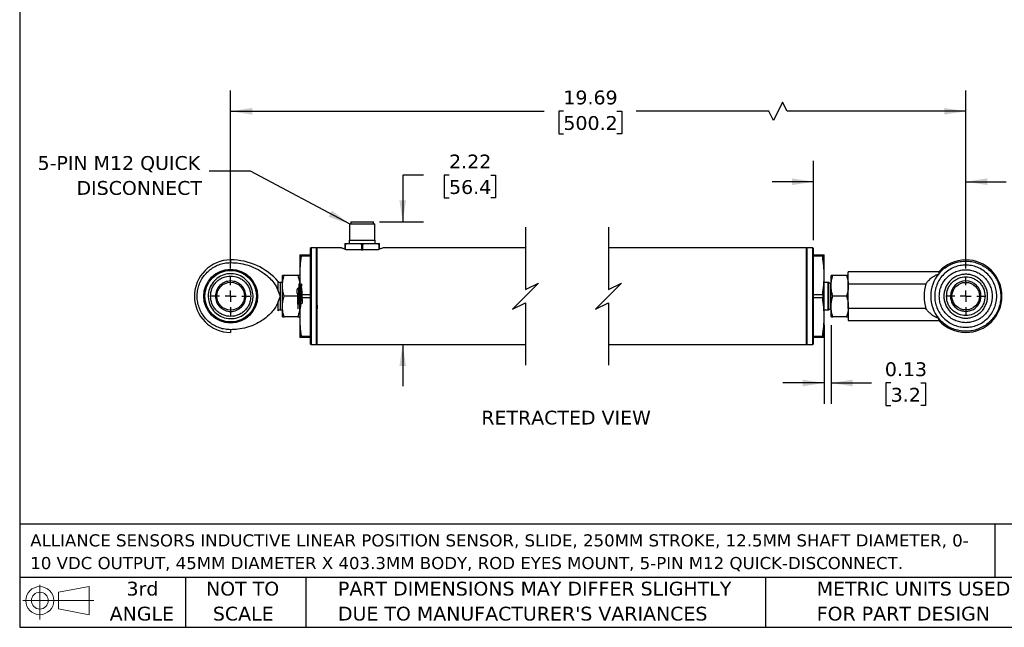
# Model space of a CAD drawing. Header units: inches. Extents: x 0.7 to 32.2, y 0.7 to 24.8.
# Tile 1 of 5: x 0.7 to 18.6, y 0.7 to 11.7. Entities that reach past the tile are written whole.
import ezdxf

# ---------------------------------------------------------------- set-up
doc = ezdxf.new("R2010")
doc.units = ezdxf.units.IN
doc.header["$LTSCALE"] = 3
doc.header["$MEASUREMENT"] = 0
doc.linetypes.add('SLD-Center', pattern=[0.75, 0.6, -0.05, 0.05, -0.05])
doc.linetypes.add('SLD-Solid', pattern=[0])
doc.layers.add('CENTER', color=40, linetype='SLD-Center')
doc.layers.add('DIMENSIONS', color=140, linetype='SLD-Solid', lineweight=25)
doc.layers.add('TEXT', color=140, linetype='SLD-Solid', lineweight=25)
doc.styles.add('SLDTEXTSTYLE0', font='VERDANA.TTF')
doc.styles.get("Standard").update_dxf_attribs({"font": 'VERDANA.TTF'})
doc.dimstyles.new('SLDDIMSTYLE0', dxfattribs={"dimtxt": 0.254883, "dimasz": 0.39, "dimexe": 0, "dimexo": 0.0625, "dimgap": 0.063721, "dimtad": 0, "dimtih": 1, "dimtoh": 1, "dimrnd": 1e-09, "dimzin": 12, "dimdsep": 46, "dimtxsty": 'SLDTEXTSTYLE0', "dimsah": 1, "dimcen": 0.09, "dimadec": 0, "dimazin": 3, "dimtfac": 1, "dimtofl": 0, "dimtmove": 0, "dimatfit": 3, "dimfxl": 0, "dimfrac": 2, "dimtolj": 1, "dimtzin": 12, "dimarcsym": 0})
doc.dimstyles.new('SLDDIMSTYLE2', dxfattribs={"dimtxt": 0.254883, "dimasz": 0.39, "dimexe": 0, "dimexo": 0.0625, "dimgap": 0.063721, "dimtad": 0, "dimtih": 1, "dimtoh": 1, "dimrnd": 1e-09, "dimzin": 12, "dimdsep": 46, "dimtxsty": 'SLDTEXTSTYLE0', "dimsah": 1, "dimcen": 0.09, "dimadec": 0, "dimazin": 3, "dimtfac": 1, "dimtmove": 0, "dimatfit": 0, "dimfxl": 0, "dimfrac": 2, "dimtolj": 1, "dimtzin": 12, "dimarcsym": 0})
doc.dimstyles.new('SLDDIMSTYLE7', dxfattribs={"dimtxt": 0.254883, "dimasz": 0.39, "dimexe": 0, "dimexo": 0.0625, "dimgap": 0.063721, "dimtad": 0, "dimtih": 1, "dimtoh": 1, "dimrnd": 1e-09, "dimdsep": 46, "dimtxsty": 'SLDTEXTSTYLE0', "dimsah": 1, "dimcen": 0.09, "dimadec": 0, "dimazin": 2, "dimtfac": 1, "dimtmove": 0, "dimatfit": 0, "dimfxl": 0, "dimfrac": 2, "dimtolj": 1, "dimtzin": 12, "dimarcsym": 0})
doc.dimstyles.new('SLDDIMSTYLE8', dxfattribs={"dimtxt": 0.18, "dimasz": 0.39, "dimexe": 0, "dimexo": 0.0625, "dimgap": 0, "dimtad": 0, "dimtih": 1, "dimtoh": 1, "dimdec": 0, "dimrnd": 1e-09, "dimzin": 0, "dimdsep": 46, "dimtxsty": 'Standard', "dimsah": 1, "dimcen": 0.09, "dimadec": 0, "dimazin": 0, "dimtfac": 0.39, "dimtdec": 0, "dimtofl": 0, "dimtmove": 0, "dimatfit": 3, "dimfxl": 0, "dimfrac": 2, "dimtolj": 1, "dimtzin": 0, "dimarcsym": 0})

# ---------------------------------------------------------------- blocks, each defined once
blk = doc.blocks.new('Block11')
at = {"color": 7, "linetype": 'SLD-Solid', "lineweight": 18}
for p, q in [((0.306, 0.627), (0.306, 0)), ((0.647, 0.492), (1.202, 0.594)), ((1.202, 0.594), (1.202, 0.086)), ((0.647, 0.189), (0.647, 0.492)), ((0, 0.34), (1.284, 0.34)), ((0.647, 0.189), (1.202, 0.086))]:
    blk.add_line(p, q, dxfattribs=at)
for radius in [0.254, 0.152]:
    blk.add_circle((0.306, 0.34), radius, dxfattribs=at)
blk = doc.blocks.new('Block12')
at = {"color": 7, "linetype": 'Continuous'}
blk.add_blockref('Block11', (0, 0), dxfattribs=at)
blk = doc.blocks.new('SW_NOTE_0')
at = {"layer": 'TEXT', "color": 0, "char_height": 0.21875, "attachment_point": 1, "style": 'SLDTEXTSTYLE0'}
for s, insert in [('ALLIANCE SENSORS INDUCTIVE LINEAR POSITION SENSOR, SLIDE, 250MM STROKE, 12.5MM SHAFT DIAMETER, 0-', (0, 0.278)), ('10 VDC OUTPUT, 45MM DIAMETER X 403.3MM BODY, ROD EYES MOUNT, 5-PIN M12 QUICK-DISCONNECT.', (0, -0.132))]:
    blk.add_mtext(s, dxfattribs=dict(at, insert=insert))
blk = doc.blocks.new('SW_NOTE_0_3')
at = {"layer": 'TEXT', "color": 0, "char_height": 0.25, "attachment_point": 1, "style": 'SLDTEXTSTYLE0'}
for s, insert in [('PART DIMENSIONS MAY DIFFER SLIGHTLY ', (0, 0.318)), ("DUE TO MANUFACTURER'S VARIANCES", (0, -0.134))]:
    blk.add_mtext(s, dxfattribs=dict(at, insert=insert))
blk = doc.blocks.new('SW_NOTE_0_4')
at = {"layer": 'TEXT', "color": 0, "char_height": 0.25, "attachment_point": 2, "style": 'SLDTEXTSTYLE0'}
for s, insert in [('NOT TO', (0.621, 0.318)), ('SCALE', (0.632, -0.134))]:
    blk.add_mtext(s, dxfattribs=dict(at, insert=insert))
blk = doc.blocks.new('SW_NOTE_0_5')
at = {"layer": 'TEXT', "color": 0, "char_height": 0.25, "attachment_point": 2, "style": 'SLDTEXTSTYLE0'}
for s, insert in [('3rd', (0.273, 0.318)), ('ANGLE', (0.262, -0.134))]:
    blk.add_mtext(s, dxfattribs=dict(at, insert=insert))
blk = doc.blocks.new('SW_NOTE_0_6')
at = {"layer": 'TEXT', "color": 0, "char_height": 0.25, "attachment_point": 1, "style": 'SLDTEXTSTYLE0'}
for s, insert in [('METRIC UNITS USED ', (0, 0.318)), ('FOR PART DESIGN', (0, -0.134))]:
    blk.add_mtext(s, dxfattribs=dict(at, insert=insert))
blk = doc.blocks.new('_D_9')
at = {"layer": 'DIMENSIONS'}
for p, q in [((15.119, 7.747), (15.119, 9.181)), ((17.872, 7.237), (17.872, 9.181)), ((15.119, 8.806), (14.369, 8.806)), ((17.872, 8.806), (18.602, 8.806)), ((18.83, 8.806), (18.744, 8.806)), ((18.744, 8.806), (18.744, 8.401)), ((19.587, 8.806), (19.673, 8.806)), ((19.673, 8.806), (19.673, 8.401)), ((18.744, 8.401), (18.83, 8.401)), ((19.673, 8.401), (19.587, 8.401))]:
    blk.add_line(p, q, dxfattribs=at)
for points in [[(15.119, 8.806), (14.729, 8.866), (14.729, 8.746)], [(17.872, 8.806), (18.262, 8.746), (18.262, 8.866)]]:
    blk.add_solid(points, dxfattribs=at)
at = {"layer": 'DIMENSIONS', "char_height": 0.25, "attachment_point": 1, "style": 'SLDTEXTSTYLE0'}
for s, insert in [('2.75', (18.83, 9.181)), (' FULLY RETRACTED', (19.759, 9.181)), ('69.9', (18.83, 8.719))]:
    blk.add_mtext(s, dxfattribs=dict(at, insert=insert))
blk = doc.blocks.new('_D_10')
at = {"layer": 'DIMENSIONS'}
for p, q in [((4.568, 7.237), (4.568, 10.455)), ((17.872, 7.237), (17.872, 10.455)), ((14.557, 10.247), (14.39, 9.914)), ((14.64, 10.08), (14.557, 10.247)), ((4.568, 10.08), (10.245, 10.08)), ((10.59, 10.08), (10.505, 10.08)), ((10.505, 10.08), (10.505, 9.675)), ((11.56, 10.08), (11.645, 10.08)), ((11.645, 10.08), (11.645, 9.675)), ((14.307, 10.08), (11.905, 10.08)), ((14.39, 9.914), (14.307, 10.08)), ((17.872, 10.08), (14.64, 10.08)), ((10.505, 9.675), (10.59, 9.675)), ((11.645, 9.675), (11.56, 9.675))]:
    blk.add_line(p, q, dxfattribs=at)
for points in [[(4.568, 10.08), (4.958, 10.02), (4.958, 10.14)], [(17.872, 10.08), (17.482, 10.14), (17.482, 10.02)]]:
    blk.add_solid(points, dxfattribs=at)
at = {"layer": 'DIMENSIONS', "char_height": 0.25, "attachment_point": 1, "style": 'SLDTEXTSTYLE0'}
for s, insert in [('19.69', (10.59, 10.455)), ('500.2', (10.59, 9.993))]:
    blk.add_mtext(s, dxfattribs=dict(at, insert=insert))
blk = doc.blocks.new('_D_11')
at = {"layer": 'DIMENSIONS'}
for p, q in [((8.061, 8.922), (7.682, 8.922)), ((7.682, 8.922), (7.682, 8.081)), ((8.521, 8.922), (8.435, 8.922)), ((8.435, 8.922), (8.435, 8.517)), ((9.278, 8.922), (9.364, 8.922)), ((9.364, 8.922), (9.364, 8.517)), ((8.435, 8.517), (8.521, 8.517)), ((9.364, 8.517), (9.278, 8.517)), ((7.263, 8.081), (8.057, 8.081)), ((7.682, 5.862), (7.682, 5.112))]:
    blk.add_line(p, q, dxfattribs=at)
for points in [[(7.682, 8.081), (7.742, 8.471), (7.622, 8.471)], [(7.682, 5.862), (7.622, 5.472), (7.742, 5.472)]]:
    blk.add_solid(points, dxfattribs=at)
at = {"layer": 'DIMENSIONS', "char_height": 0.25, "attachment_point": 1, "style": 'SLDTEXTSTYLE0'}
for s, insert in [('2.22', (8.521, 9.297)), ('56.4', (8.521, 8.835))]:
    blk.add_mtext(s, dxfattribs=dict(at, insert=insert))
blk = doc.blocks.new('_D_12')
at = {"layer": 'DIMENSIONS'}
for p, q in [((15.309, 6.212), (15.309, 4.792)), ((15.434, 6.212), (15.434, 4.792)), ((15.309, 5.167), (14.559, 5.167)), ((15.434, 5.167), (16.169, 5.167)), ((16.514, 5.167), (16.428, 5.167)), ((16.428, 5.167), (16.428, 4.761)), ((17.059, 5.167), (17.145, 5.167)), ((17.145, 5.167), (17.145, 4.761)), ((16.428, 4.761), (16.514, 4.761)), ((17.145, 4.761), (17.059, 4.761))]:
    blk.add_line(p, q, dxfattribs=at)
for points in [[(15.309, 5.167), (14.919, 5.227), (14.919, 5.107)], [(15.434, 5.167), (15.824, 5.107), (15.824, 5.227)]]:
    blk.add_solid(points, dxfattribs=at)
at = {"layer": 'DIMENSIONS', "char_height": 0.25, "attachment_point": 1, "style": 'SLDTEXTSTYLE0'}
for s, insert in [('0.13', (16.408, 5.541)), ('3.2', (16.514, 5.079))]:
    blk.add_mtext(s, dxfattribs=dict(at, insert=insert))
blk = doc.blocks.new('SW_NOTE_0_7')
at = {"layer": 'TEXT', "color": 0, "char_height": 0.25, "attachment_point": 3, "style": 'SLDTEXTSTYLE0'}
for s, insert in [('5-PIN M12 QUICK', (-0.163, 0.273)), ('DISCONNECT', (-0.13, -0.178))]:
    blk.add_mtext(s, dxfattribs=dict(at, insert=insert))
blk = doc.blocks.new('SW_CENTERMARKSYMBOL_3')
at = {"layer": 'CENTER', "color": 0}
for p, q in [((0, 0.2), (0, 0.35)), ((-0.2, 0), (-0.35, 0)), ((0, 0), (-0.1, 0)), ((0, 0), (0, 0.1)), ((0, 0), (0, -0.1)), ((0, 0), (0.1, 0)), ((0.2, 0), (0.35, 0)), ((0, -0.2), (0, -0.35))]:
    blk.add_line(p, q, dxfattribs=at)
blk = doc.blocks.new('SW_CENTERMARKSYMBOL_4')
at = {"layer": 'CENTER', "color": 0}
for p, q in [((0, 0.2), (0, 0.35)), ((-0.2, 0), (-0.35, 0)), ((0, 0), (-0.1, 0)), ((0, 0), (0, 0.1)), ((0, 0), (0, -0.1)), ((0, 0), (0.1, 0)), ((0.2, 0), (0.35, 0)), ((0, -0.2), (0, -0.35))]:
    blk.add_line(p, q, dxfattribs=at)

msp = doc.modelspace()

# ---------------------------------------------------------------- linework, layer by layer
for p, q in [((6.716, 8.044), (6.716, 7.749)), ((6.716, 8.044), (7.18, 8.044)), ((6.743, 8.081), (6.743, 8.044)), ((6.743, 8.081), (7.153, 8.081)), ((7.153, 8.044), (7.153, 8.081)), ((7.18, 7.749), (7.18, 8.044)), ((6.635, 7.69), (6.635, 7.67)), ((6.635, 7.69), (6.689, 7.69)), ((6.635, 7.67), (6.648, 7.67)), ((6.635, 7.67), (6.635, 7.585)), ((6.648, 7.581), (6.648, 7.67)), ((6.689, 7.69), (6.894, 7.69)), ((6.714, 7.749), (6.714, 7.69)), ((6.714, 7.749), (7.182, 7.749)), ((6.894, 7.69), (7.002, 7.69)), ((6.936, 7.67), (6.936, 7.572)), ((6.936, 7.67), (6.961, 7.67)), ((6.961, 7.572), (6.961, 7.67)), ((7.002, 7.69), (7.207, 7.69)), ((7.182, 7.69), (7.182, 7.749)), ((7.207, 7.69), (7.261, 7.69)), ((7.249, 7.67), (7.249, 7.58)), ((7.249, 7.67), (7.261, 7.67)), ((7.261, 7.67), (7.261, 7.69)), ((7.261, 7.585), (7.261, 7.67)), ((5.818, 7.487), (5.845, 7.487)), ((5.818, 7.487), (5.818, 7.112)), ((5.845, 7.458), (5.845, 7.487)), ((5.845, 7.487), (6.008, 7.487)), ((6.023, 7.612), (6.008, 7.597)), ((6.008, 7.597), (6.008, 5.877)), ((6.113, 7.612), (6.023, 7.612)), ((6.023, 7.612), (6.023, 5.862)), ((6.128, 7.597), (6.113, 7.612)), ((6.113, 7.612), (6.113, 5.862)), ((6.572, 7.612), (6.128, 7.612)), ((6.128, 7.612), (6.128, 5.862)), ((6.756, 7.572), (6.673, 7.572)), ((6.867, 7.572), (6.756, 7.572)), ((6.936, 7.572), (6.867, 7.572)), ((6.936, 7.572), (6.961, 7.572)), ((7.03, 7.572), (6.961, 7.572)), ((7.141, 7.572), (7.03, 7.572)), ((7.224, 7.572), (7.141, 7.572)), ((9.906, 7.612), (7.324, 7.612)), ((14.989, 7.612), (11.406, 7.612)), ((15.004, 7.612), (14.989, 7.597)), ((14.989, 5.862), (14.989, 7.612)), ((15.104, 7.612), (15.004, 7.612)), ((15.004, 5.862), (15.004, 7.612)), ((15.119, 7.597), (15.104, 7.612)), ((15.104, 5.862), (15.104, 7.612)), ((15.119, 5.877), (15.119, 7.597)), ((15.119, 7.487), (15.283, 7.487)), ((15.283, 7.487), (15.309, 7.487)), ((15.283, 7.487), (15.283, 7.458)), ((15.309, 7.112), (15.309, 7.487)), ((4.568, 7.393), (4.568, 7.343)), ((6.008, 7.458), (5.845, 7.458)), ((15.283, 7.458), (15.119, 7.458)), ((17.383, 7.174), (15.747, 7.174)), ((15.747, 6.962), (15.747, 7.174)), ((17.383, 7.174), (17.383, 7.141)), ((5.506, 6.987), (5.466, 6.987)), ((5.466, 6.987), (5.466, 6.737)), ((5.539, 7.112), (5.506, 7.112)), ((5.506, 6.924), (5.506, 7.112)), ((5.785, 7.112), (5.539, 7.112)), ((5.818, 7.112), (5.785, 7.112)), ((5.818, 7.112), (5.818, 6.362)), ((6.012, 6.964), (6.01, 6.963)), ((6.124, 6.985), (6.125, 6.987)), ((15.309, 6.362), (15.309, 7.112)), ((15.38, 6.986), (15.309, 6.986)), ((15.38, 6.487), (15.38, 6.986)), ((15.426, 6.962), (15.388, 6.984)), ((15.388, 6.737), (15.388, 6.984)), ((15.434, 6.962), (15.426, 6.962)), ((15.426, 6.737), (15.426, 6.962)), ((15.468, 7.112), (15.434, 7.112)), ((15.434, 6.924), (15.434, 7.112)), ((15.713, 7.112), (15.468, 7.112)), ((15.747, 7.112), (15.713, 7.112)), ((15.747, 6.962), (17.152, 6.962)), ((15.747, 6.511), (15.747, 6.962)), ((5.428, 6.83), (5.466, 6.737)), ((5.506, 6.549), (5.506, 6.924)), ((15.434, 6.549), (15.434, 6.924)), ((5.466, 6.737), (5.428, 6.643)), ((5.466, 6.737), (5.466, 6.487)), ((5.785, 6.737), (5.539, 6.737)), ((5.845, 6.708), (5.845, 6.765)), ((5.845, 6.765), (6.008, 6.765)), ((6.008, 6.708), (5.845, 6.708)), ((15.119, 6.765), (15.283, 6.765)), ((15.283, 6.708), (15.119, 6.708)), ((15.283, 6.765), (15.283, 6.708)), ((15.388, 6.489), (15.388, 6.737)), ((15.426, 6.512), (15.426, 6.737)), ((15.713, 6.737), (15.468, 6.737)), ((5.466, 6.487), (5.506, 6.487)), ((5.506, 6.362), (5.506, 6.549)), ((6.012, 6.487), (6.012, 6.489)), ((6.125, 6.509), (6.125, 6.509)), ((15.309, 6.487), (15.38, 6.487)), ((15.388, 6.489), (15.426, 6.512)), ((15.426, 6.512), (15.434, 6.512)), ((15.434, 6.362), (15.434, 6.549)), ((15.747, 6.511), (15.747, 6.299)), ((17.152, 6.511), (15.747, 6.511)), ((5.506, 6.362), (5.539, 6.362)), ((5.785, 6.362), (5.539, 6.362)), ((5.785, 6.362), (5.818, 6.362)), ((5.818, 6.362), (5.818, 5.987)), ((15.309, 5.987), (15.309, 6.362)), ((15.434, 6.362), (15.468, 6.362)), ((15.713, 6.362), (15.468, 6.362)), ((15.713, 6.362), (15.747, 6.362)), ((15.747, 6.299), (17.383, 6.299)), ((17.383, 6.299), (17.383, 6.332)), ((4.568, 6.13), (4.568, 6.081)), ((5.845, 5.987), (5.818, 5.987)), ((5.845, 6.015), (6.008, 6.015)), ((5.845, 5.987), (5.845, 6.015)), ((6.008, 5.987), (5.845, 5.987)), ((15.119, 6.015), (15.283, 6.015)), ((15.283, 5.987), (15.119, 5.987)), ((15.283, 6.015), (15.283, 5.987)), ((15.309, 5.987), (15.283, 5.987)), ((6.008, 5.877), (6.023, 5.862)), ((6.023, 5.862), (6.113, 5.862)), ((6.113, 5.862), (6.128, 5.877)), ((6.128, 5.862), (9.906, 5.862)), ((11.406, 5.862), (14.989, 5.862)), ((14.989, 5.877), (15.004, 5.862)), ((15.004, 5.862), (15.104, 5.862)), ((15.104, 5.862), (15.119, 5.877))]:
    msp.add_line(p, q)
at = {"flags": 128}
for points in [[(5.428, 6.83), (5.428, 6.901), (5.428, 6.956), (5.428, 6.991), (5.428, 7.004)], [(5.428, 6.47), (5.428, 6.482), (5.428, 6.517), (5.428, 6.572), (5.428, 6.643)]]:
    msp.add_lwpolyline(points, dxfattribs=at)
for centre, radius in [((4.568, 6.737), 0.487), ((4.568, 6.737), 0.48), ((4.568, 6.737), 0.466), ((4.568, 6.737), 0.251), ((17.872, 6.737), 0.25)]:
    msp.add_circle(centre, radius)
for centre, radius, start, end in [((4.568, 6.737), 0.656, 90, 270), ((4.568, 6.248), 1.145, 41.3137, 90), ((17.872, 6.737), 0.656, 90, 138.1701), ((17.872, 6.737), 0.656, 270, 90), ((17.872, 6.737), 0.634, 140.3905, 219.6095), ((5.466, 7.037), 0.05, 221.19, 269.9999), ((15.38, 6.971), 0.015, 59.9972, 90.0022), ((17.872, 6.737), 0.755, 162.6284, 197.3716), ((17.872, 6.737), 0.276, 90, 180), ((17.872, 6.737), 0.276, 0, 89.9999), ((17.872, 6.737), 0.276, 179.9999, 0.0001), ((5.466, 6.437), 0.05, 90.0003, 138.5186), ((15.38, 6.502), 0.015, 269.998, 300.0028), ((17.872, 6.737), 0.656, 221.8299, 270)]:
    msp.add_arc(centre, radius, start, end)
for points, knots in [([(6.648, 7.67), (6.648, 7.671), (6.648, 7.674), (6.65, 7.678), (6.655, 7.682), (6.667, 7.688), (6.68, 7.69), (6.688, 7.69), (6.689, 7.69)], [0, 0, 0, 0, 0.066843, 0.146317, 0.264105, 0.477931, 0.94047, 1, 1, 1, 1]), ([(6.894, 7.69), (6.9, 7.69), (6.911, 7.689), (6.924, 7.685), (6.932, 7.679), (6.934, 7.676), (6.935, 7.672), (6.936, 7.671), (6.936, 7.67)], [0, 0, 0, 0, 0.345144, 0.698317, 0.796357, 0.898968, 0.966821, 1, 1, 1, 1]), ([(6.961, 7.67), (6.961, 7.671), (6.961, 7.674), (6.963, 7.678), (6.968, 7.682), (6.98, 7.688), (6.993, 7.69), (7.001, 7.69), (7.002, 7.69)], [0, 0, 0, 0, 0.066843, 0.146313, 0.26411, 0.477927, 0.94047, 1, 1, 1, 1]), ([(7.207, 7.69), (7.213, 7.69), (7.224, 7.689), (7.237, 7.685), (7.245, 7.679), (7.247, 7.676), (7.248, 7.672), (7.249, 7.671), (7.249, 7.67)], [0, 0, 0, 0, 0.345141, 0.698322, 0.796353, 0.89897, 0.966822, 1, 1, 1, 1]), ([(6.673, 7.572), (6.657, 7.577), (6.634, 7.584), (6.559, 7.616), (6.571, 7.61), (6.572, 7.61)], [0, 0, 0, 0, 0.662678, 0.976981, 1, 1, 1, 1]), ([(7.324, 7.61), (7.322, 7.609), (7.306, 7.602), (7.273, 7.589), (7.241, 7.578), (7.224, 7.572)], [0, 0, 0, 0, 0.060801, 0.496804, 1, 1, 1, 1]), ([(4.568, 6.13), (4.534, 6.132), (4.466, 6.135), (4.366, 6.162), (4.273, 6.204), (4.187, 6.261), (4.113, 6.332), (4.051, 6.414), (4.005, 6.505), (3.974, 6.603), (3.96, 6.705), (3.963, 6.807), (3.983, 6.908), (4.02, 7.004), (4.073, 7.092), (4.14, 7.17), (4.219, 7.236), (4.307, 7.287), (4.403, 7.323), (4.492, 7.341), (4.547, 7.342), (4.568, 7.343)], [0, 0, 0, 0, 0.053692, 0.107385, 0.161077, 0.21477, 0.268463, 0.322155, 0.375848, 0.42954, 0.483233, 0.536926, 0.590618, 0.644311, 0.698003, 0.751696, 0.805388, 0.859081, 0.912774, 0.966467, 1, 1, 1, 1]), ([(4.568, 7.343), (4.617, 7.341), (4.715, 7.337), (4.87, 7.303), (5.027, 7.244), (5.164, 7.161), (5.272, 7.071), (5.345, 6.989), (5.398, 6.908), (5.418, 6.856), (5.428, 6.83)], [0, 0, 0, 0, 0.138806, 0.277606, 0.445387, 0.613078, 0.728124, 0.843024, 0.921624, 1, 1, 1, 1]), ([(5.845, 7.458), (5.837, 7.401), (5.822, 7.286), (5.82, 7.17), (5.818, 7.112)], [0, 0, 0, 0, 0.4994231, 1, 1, 1, 1]), ([(15.309, 7.112), (15.308, 7.169), (15.306, 7.285), (15.29, 7.4), (15.283, 7.458)], [0, 0, 0, 0, 0.4985869, 1, 1, 1, 1]), ([(17.383, 7.141), (17.407, 7.168), (17.455, 7.22), (17.543, 7.283), (17.639, 7.33), (17.742, 7.361), (17.849, 7.374), (17.956, 7.369), (18.061, 7.345), (18.161, 7.305), (18.252, 7.248), (18.333, 7.177), (18.4, 7.094), (18.453, 7), (18.488, 6.899), (18.507, 6.793), (18.507, 6.686), (18.49, 6.58), (18.455, 6.478), (18.403, 6.384), (18.336, 6.3), (18.256, 6.228), (18.166, 6.171), (18.066, 6.129), (17.962, 6.106), (17.855, 6.099), (17.748, 6.112), (17.645, 6.141), (17.548, 6.188), (17.458, 6.25), (17.409, 6.304), (17.383, 6.332)], [0, 0, 0, 0, 0.034422, 0.068843, 0.103265, 0.137687, 0.172108, 0.20653, 0.240951, 0.275373, 0.309795, 0.344216, 0.378638, 0.413059, 0.447481, 0.481903, 0.516324, 0.550746, 0.585167, 0.619589, 0.654011, 0.688432, 0.722854, 0.757276, 0.791697, 0.826119, 0.86054, 0.894962, 0.929383, 0.963805, 1, 1, 1, 1]), ([(4.972, 6.779), (4.973, 6.765), (4.976, 6.719), (4.965, 6.626), (4.915, 6.511), (4.821, 6.409), (4.698, 6.344), (4.561, 6.323), (4.424, 6.349), (4.304, 6.418), (4.214, 6.524), (4.17, 6.636), (4.158, 6.755), (4.178, 6.874), (4.245, 6.995), (4.349, 7.087), (4.477, 7.14), (4.616, 7.148), (4.75, 7.109), (4.862, 7.028), (4.944, 6.914), (4.963, 6.824), (4.972, 6.779)], [0, 0, 0, 0, 0.016822, 0.054938, 0.108618, 0.162298, 0.215978, 0.269658, 0.323338, 0.377018, 0.430698, 0.484378, 0.51688, 0.57056, 0.62424, 0.67792, 0.7316, 0.78528, 0.83896, 0.89264, 0.94632, 1, 1, 1, 1]), ([(17.152, 6.962), (17.171, 6.987), (17.21, 7.037), (17.275, 7.087), (17.333, 7.121), (17.367, 7.134), (17.383, 7.141)], [0, 0, 0, 0, 0.321243, 0.636879, 0.819948, 1, 1, 1, 1]), ([(18.434, 6.737), (18.432, 6.771), (18.429, 6.842), (18.397, 6.946), (18.345, 7.047), (18.272, 7.137), (18.182, 7.21), (18.082, 7.262), (17.977, 7.292), (17.872, 7.302), (17.767, 7.292), (17.662, 7.262), (17.561, 7.21), (17.472, 7.137), (17.398, 7.047), (17.347, 6.946), (17.315, 6.842), (17.312, 6.771), (17.31, 6.737)], [0, 0, 0, 0, 0.058258, 0.1200056, 0.1843204, 0.2499999, 0.3156795, 0.3799947, 0.441742, 0.5, 0.5582581, 0.6200057, 0.6843203, 0.7499999, 0.8156796, 0.8799944, 0.941742, 1, 1, 1, 1]), ([(17.393, 6.737), (17.395, 6.766), (17.398, 6.826), (17.424, 6.915), (17.469, 7.001), (17.531, 7.078), (17.607, 7.14), (17.693, 7.184), (17.783, 7.21), (17.872, 7.218), (17.961, 7.21), (18.051, 7.184), (18.136, 7.14), (18.213, 7.078), (18.275, 7.001), (18.319, 6.915), (18.346, 6.826), (18.349, 6.766), (18.351, 6.737)], [0, 0, 0, 0, 0.058258, 0.120006, 0.18432, 0.25, 0.31568, 0.379994, 0.441742, 0.5, 0.558258, 0.620006, 0.684321, 0.75, 0.815679, 0.879994, 0.941742, 1, 1, 1, 1]), ([(18.268, 6.737), (18.267, 6.761), (18.264, 6.811), (18.242, 6.884), (18.206, 6.955), (18.154, 7.019), (18.091, 7.07), (18.02, 7.107), (17.946, 7.128), (17.872, 7.135), (17.798, 7.128), (17.724, 7.107), (17.653, 7.07), (17.59, 7.019), (17.538, 6.955), (17.502, 6.884), (17.48, 6.811), (17.477, 6.761), (17.476, 6.737)], [0, 0, 0, 0, 0.058258, 0.120006, 0.18432, 0.25, 0.31568, 0.379994, 0.441742, 0.5, 0.558258, 0.620006, 0.684321, 0.75, 0.81568, 0.879994, 0.941742, 1, 1, 1, 1]), ([(4.203, 6.737), (4.208, 6.783), (4.216, 6.853), (4.261, 6.938), (4.308, 6.997), (4.367, 7.044), (4.452, 7.088), (4.568, 7.11), (4.685, 7.088), (4.77, 7.044), (4.828, 6.997), (4.875, 6.938), (4.921, 6.853), (4.928, 6.783), (4.933, 6.737)], [0, 0, 0, 0, 0.119728, 0.184181, 0.25, 0.31582, 0.380271, 0.5, 0.619729, 0.68418, 0.75, 0.81582, 0.880272, 1, 1, 1, 1]), ([(4.568, 7.012), (4.532, 7.008), (4.46, 7), (4.369, 6.936), (4.305, 6.845), (4.297, 6.773), (4.293, 6.737)], [0, 0, 0, 0, 0.2500008, 0.4999996, 0.7499994, 1, 1, 1, 1]), ([(4.844, 6.737), (4.84, 6.773), (4.831, 6.845), (4.768, 6.936), (4.677, 7), (4.604, 7.008), (4.568, 7.012)], [0, 0, 0, 0, 0.25, 0.499999, 0.75, 1, 1, 1, 1]), ([(5.506, 6.924), (5.507, 6.956), (5.511, 7.019), (5.53, 7.081), (5.539, 7.112)], [0, 0, 0, 0, 0.492749, 1, 1, 1, 1]), ([(5.818, 6.898), (5.798, 6.888), (5.751, 6.866), (5.779, 6.778), (5.775, 6.7), (5.778, 6.623), (5.784, 6.561), (5.779, 6.527), (5.792, 6.502), (5.79, 6.56), (5.795, 6.593), (5.797, 6.673), (5.8, 6.753), (5.802, 6.831), (5.807, 6.901), (5.806, 6.934), (5.813, 6.973), (5.817, 6.928), (5.818, 6.895), (5.822, 6.82), (5.824, 6.742), (5.827, 6.661), (5.829, 6.6), (5.831, 6.567), (5.832, 6.559)], [0, 0, 0, 0, 0.046815, 0.109232, 0.176908, 0.240177, 0.290008, 0.319313, 0.324369, 0.345422, 0.388797, 0.448352, 0.515592, 0.580913, 0.634991, 0.670118, 0.681427, 0.696134, 0.734217, 0.790336, 0.856491, 0.923234, 0.981036, 1, 1, 1, 1]), ([(5.785, 7.112), (5.794, 7.081), (5.813, 7.02), (5.816, 6.956), (5.818, 6.924)], [0, 0, 0, 0, 0.497232, 1, 1, 1, 1]), ([(5.818, 6.577), (5.838, 6.589), (5.884, 6.617), (5.858, 6.704), (5.861, 6.783), (5.86, 6.861), (5.848, 6.913), (5.861, 6.954), (5.839, 6.967), (5.85, 6.91), (5.839, 6.872), (5.84, 6.791), (5.836, 6.711), (5.834, 6.633), (5.829, 6.567), (5.831, 6.533), (5.822, 6.5), (5.82, 6.552), (5.817, 6.585), (5.815, 6.663), (5.812, 6.741), (5.809, 6.822), (5.807, 6.879), (5.805, 6.909), (5.805, 6.914)], [0, 0, 0, 0, 0.050591, 0.114526, 0.182584, 0.245045, 0.292996, 0.319621, 0.322368, 0.346491, 0.392484, 0.453819, 0.521745, 0.586562, 0.639016, 0.671637, 0.680002, 0.697811, 0.73867, 0.796817, 0.863959, 0.930509, 0.986963, 1, 1, 1, 1]), ([(5.818, 7.112), (5.819, 7.054), (5.822, 6.938), (5.837, 6.823), (5.845, 6.765)], [0, 0, 0, 0, 0.498587, 1, 1, 1, 1]), ([(6.125, 6.987), (6.126, 6.98), (6.128, 6.972), (6.128, 6.963), (6.128, 6.961)], [0, 0, 0, 0, 0.74222, 1, 1, 1, 1]), ([(15.283, 6.765), (15.29, 6.823), (15.306, 6.938), (15.308, 7.054), (15.309, 7.112)], [0, 0, 0, 0, 0.499423, 1, 1, 1, 1]), ([(15.434, 6.924), (15.436, 6.956), (15.44, 7.019), (15.458, 7.081), (15.468, 7.112)], [0, 0, 0, 0, 0.492749, 1, 1, 1, 1]), ([(15.713, 7.112), (15.723, 7.081), (15.742, 7.02), (15.745, 6.956), (15.747, 6.924)], [0, 0, 0, 0, 0.4972321, 1, 1, 1, 1]), ([(17.523, 6.737), (17.528, 6.781), (17.535, 6.848), (17.578, 6.929), (17.623, 6.985), (17.679, 7.031), (17.761, 7.073), (17.872, 7.094), (17.983, 7.073), (18.065, 7.031), (18.121, 6.985), (18.166, 6.929), (18.209, 6.848), (18.216, 6.781), (18.221, 6.737)], [0, 0, 0, 0, 0.119728, 0.18418, 0.25, 0.31582, 0.380271, 0.5, 0.619728, 0.68418, 0.75, 0.81582, 0.880272, 1, 1, 1, 1]), ([(5.539, 6.737), (5.53, 6.767), (5.511, 6.828), (5.507, 6.892), (5.506, 6.924)], [0, 0, 0, 0, 0.497232, 1, 1, 1, 1]), ([(5.818, 6.924), (5.816, 6.893), (5.813, 6.829), (5.794, 6.768), (5.785, 6.737)], [0, 0, 0, 0, 0.492749, 1, 1, 1, 1]), ([(15.468, 6.737), (15.459, 6.767), (15.44, 6.828), (15.436, 6.892), (15.434, 6.924)], [0, 0, 0, 0, 0.497232, 1, 1, 1, 1]), ([(15.747, 6.924), (15.745, 6.893), (15.742, 6.829), (15.723, 6.768), (15.713, 6.737)], [0, 0, 0, 0, 0.492749, 1, 1, 1, 1]), ([(4.933, 6.737), (4.928, 6.691), (4.921, 6.62), (4.875, 6.535), (4.828, 6.477), (4.77, 6.429), (4.685, 6.385), (4.568, 6.363), (4.452, 6.385), (4.367, 6.429), (4.308, 6.477), (4.261, 6.535), (4.216, 6.62), (4.208, 6.691), (4.203, 6.737)], [0, 0, 0, 0, 0.119728, 0.18418, 0.25, 0.31582, 0.380271, 0.5, 0.619729, 0.68418, 0.75, 0.815819, 0.880272, 1, 1, 1, 1]), ([(4.293, 6.737), (4.297, 6.701), (4.305, 6.628), (4.369, 6.537), (4.46, 6.475), (4.568, 6.454), (4.677, 6.475), (4.768, 6.537), (4.831, 6.628), (4.84, 6.701), (4.844, 6.737)], [0, 0, 0, 0, 0.125, 0.25, 0.374999, 0.499999, 0.625, 0.75, 0.875, 1, 1, 1, 1]), ([(5.428, 6.643), (5.418, 6.618), (5.396, 6.559), (5.339, 6.477), (5.255, 6.385), (5.144, 6.298), (5.006, 6.221), (4.857, 6.167), (4.709, 6.135), (4.612, 6.132), (4.568, 6.13)], [0, 0, 0, 0, 0.076698, 0.178266, 0.280057, 0.427536, 0.575134, 0.725354, 0.875595, 1, 1, 1, 1]), ([(5.506, 6.549), (5.507, 6.581), (5.511, 6.644), (5.53, 6.706), (5.539, 6.737)], [0, 0, 0, 0, 0.492749, 1, 1, 1, 1]), ([(5.785, 6.737), (5.794, 6.706), (5.813, 6.645), (5.816, 6.581), (5.818, 6.549)], [0, 0, 0, 0, 0.497232, 1, 1, 1, 1]), ([(5.845, 6.708), (5.837, 6.651), (5.822, 6.536), (5.82, 6.42), (5.818, 6.362)], [0, 0, 0, 0, 0.499423, 1, 1, 1, 1]), ([(6.128, 6.635), (6.129, 6.619), (6.13, 6.583), (6.134, 6.561), (6.133, 6.502), (6.136, 6.511), (6.136, 6.511)], [0, 0, 0, 0, 0.360287, 0.789476, 0.99187, 1, 1, 1, 1]), ([(15.309, 6.362), (15.308, 6.419), (15.306, 6.535), (15.29, 6.65), (15.283, 6.708)], [0, 0, 0, 0, 0.498587, 1, 1, 1, 1]), ([(15.434, 6.549), (15.436, 6.581), (15.44, 6.644), (15.458, 6.706), (15.468, 6.737)], [0, 0, 0, 0, 0.492749, 1, 1, 1, 1]), ([(15.713, 6.737), (15.723, 6.706), (15.742, 6.645), (15.745, 6.581), (15.747, 6.549)], [0, 0, 0, 0, 0.497232, 1, 1, 1, 1]), ([(17.31, 6.737), (17.312, 6.702), (17.315, 6.632), (17.347, 6.527), (17.398, 6.426), (17.472, 6.336), (17.561, 6.263), (17.662, 6.211), (17.767, 6.181), (17.872, 6.171), (17.977, 6.181), (18.082, 6.211), (18.182, 6.263), (18.272, 6.336), (18.345, 6.426), (18.397, 6.527), (18.429, 6.632), (18.432, 6.702), (18.434, 6.737)], [0, 0, 0, 0, 0.058258, 0.120006, 0.18432, 0.25, 0.31568, 0.379994, 0.441742, 0.5, 0.558258, 0.620005, 0.684321, 0.75, 0.81568, 0.879994, 0.941742, 1, 1, 1, 1]), ([(18.351, 6.737), (18.349, 6.707), (18.346, 6.647), (18.319, 6.558), (18.275, 6.472), (18.213, 6.396), (18.136, 6.333), (18.051, 6.289), (17.961, 6.263), (17.872, 6.255), (17.783, 6.263), (17.693, 6.289), (17.607, 6.333), (17.531, 6.396), (17.469, 6.472), (17.424, 6.558), (17.398, 6.647), (17.395, 6.707), (17.393, 6.737)], [0, 0, 0, 0, 0.058258, 0.120006, 0.184321, 0.25, 0.315679, 0.379994, 0.441742, 0.5, 0.558258, 0.620006, 0.68432, 0.75, 0.81568, 0.879994, 0.941742, 1, 1, 1, 1]), ([(17.476, 6.737), (17.477, 6.712), (17.48, 6.663), (17.502, 6.589), (17.538, 6.518), (17.59, 6.454), (17.653, 6.403), (17.724, 6.366), (17.798, 6.345), (17.872, 6.338), (17.946, 6.345), (18.02, 6.366), (18.091, 6.403), (18.154, 6.454), (18.206, 6.518), (18.242, 6.589), (18.264, 6.663), (18.267, 6.712), (18.268, 6.737)], [0, 0, 0, 0, 0.058258, 0.120006, 0.18432, 0.25, 0.315679, 0.379994, 0.441742, 0.5, 0.558258, 0.620006, 0.68432, 0.75, 0.81568, 0.879994, 0.941742, 1, 1, 1, 1]), ([(18.221, 6.737), (18.216, 6.693), (18.209, 6.625), (18.166, 6.544), (18.121, 6.488), (18.065, 6.443), (17.983, 6.401), (17.872, 6.379), (17.761, 6.401), (17.679, 6.443), (17.623, 6.488), (17.578, 6.544), (17.535, 6.625), (17.528, 6.693), (17.523, 6.737)], [0, 0, 0, 0, 0.119728, 0.18418, 0.25, 0.31582, 0.380272, 0.5, 0.619729, 0.68418, 0.75, 0.81582, 0.880272, 1, 1, 1, 1]), ([(5.539, 6.362), (5.53, 6.392), (5.511, 6.453), (5.507, 6.517), (5.506, 6.549)], [0, 0, 0, 0, 0.497232, 1, 1, 1, 1]), ([(5.818, 6.549), (5.816, 6.518), (5.813, 6.454), (5.794, 6.393), (5.785, 6.362)], [0, 0, 0, 0, 0.492749, 1, 1, 1, 1]), ([(6.008, 6.512), (6.008, 6.51), (6.009, 6.501), (6.01, 6.493), (6.012, 6.487)], [0, 0, 0, 0, 0.257775, 1, 1, 1, 1]), ([(6.125, 6.509), (6.126, 6.51), (6.127, 6.511), (6.131, 6.512), (6.133, 6.511), (6.135, 6.51), (6.135, 6.51)], [0, 0, 0, 0, 0.294207, 0.591178, 0.888097, 1, 1, 1, 1]), ([(15.468, 6.362), (15.459, 6.392), (15.44, 6.453), (15.436, 6.517), (15.434, 6.549)], [0, 0, 0, 0, 0.497232, 1, 1, 1, 1]), ([(15.747, 6.549), (15.747, 6.534), (15.746, 6.502), (15.739, 6.455), (15.728, 6.408), (15.718, 6.377), (15.713, 6.362)], [0, 0, 0, 0, 0.245364, 0.492863, 0.745377, 1, 1, 1, 1]), ([(17.383, 6.332), (17.358, 6.343), (17.306, 6.365), (17.243, 6.41), (17.19, 6.459), (17.165, 6.494), (17.152, 6.511)], [0, 0, 0, 0, 0.275377, 0.567782, 0.777403, 1, 1, 1, 1]), ([(5.818, 6.362), (5.819, 6.304), (5.822, 6.188), (5.837, 6.073), (5.845, 6.015)], [0, 0, 0, 0, 0.498587, 1, 1, 1, 1]), ([(15.283, 6.015), (15.29, 6.073), (15.306, 6.188), (15.308, 6.304), (15.309, 6.362)], [0, 0, 0, 0, 0.499423, 1, 1, 1, 1])]:
    msp.add_open_spline(points, degree=3, knots=knots)
at = {"layer": 'DIMENSIONS', "color": 140}
for p, q in [((9.906, 7.987), (9.906, 6.855)), ((11.406, 7.987), (11.406, 6.855)), ((9.906, 6.855), (10.142, 6.973)), ((10.142, 6.973), (9.906, 6.737)), ((11.406, 6.855), (11.642, 6.973)), ((11.642, 6.973), (11.406, 6.737)), ((9.906, 6.737), (9.67, 6.5)), ((9.67, 6.5), (9.906, 6.619)), ((9.906, 6.619), (9.906, 5.487)), ((11.406, 6.737), (11.17, 6.5)), ((11.17, 6.5), (11.406, 6.619)), ((11.406, 6.619), (11.406, 5.487))]:
    msp.add_line(p, q, dxfattribs=at)
at = {"layer": 'TEXT'}
for p, q in [((0.75, 24.75), (0.75, 0.75)), ((32.25, 2.613), (0.75, 2.613)), ((18.397, 2.613), (18.397, 1.65)), ((32.25, 1.65), (0.75, 1.65)), ((3.75, 1.65), (3.75, 0.75)), ((5.931, 1.65), (5.931, 0.75)), ((14.25, 1.65), (14.25, 0.75)), ((0.75, 0.75), (32.25, 0.75))]:
    msp.add_line(p, q, dxfattribs=at)

# ---------------------------------------------------------------- block references
at = {"layer": 'CENTER'}
for name, p in [('SW_CENTERMARKSYMBOL_3', (4.568, 6.737)), ('SW_CENTERMARKSYMBOL_4', (17.872, 6.737))]:
    msp.add_blockref(name, p, dxfattribs=at)
at = {"layer": 'TEXT'}
for name, p in [('SW_NOTE_0_7', (4.179, 8.997)), ('SW_NOTE_0', (0.941, 2.153)), ('Block12', (0.808, 0.892)), ('SW_NOTE_0_5', (2.699, 1.256)), ('SW_NOTE_0_4', (4.164, 1.256)), ('SW_NOTE_0_3', (6.51, 1.256)), ('SW_NOTE_0_6', (15.175, 1.256))]:
    msp.add_blockref(name, p, dxfattribs=at)

# ---------------------------------------------------------------- texts
at = {"layer": 'TEXT', "insert": (9.105, 4.666), "char_height": 0.25, "attachment_point": 1, "style": 'SLDTEXTSTYLE0'}
msp.add_mtext('RETRACTED VIEW', dxfattribs=at)

# ---------------------------------------------------------------- dimensions: what is measured, and where the dimension line sits
at = {"layer": 'DIMENSIONS'}
dim = msp.add_linear_dim(base=(17.872, 10.08), p1=(4.568, 7.087), p2=(17.872, 7.087), text='19.69', dimstyle='SLDDIMSTYLE0', dxfattribs=at)
dim.commit()
dim.dimension.update_dxf_attribs({"geometry": '_D_10', "text_midpoint": (11.075, 10.08), "dimtype": 160})
dim = msp.add_linear_dim(base=(7.682, 5.862), p1=(7.113, 8.081), p2=(6.128, 5.862), angle=90, dimstyle='SLDDIMSTYLE2', dxfattribs=at)
dim.commit()
dim.dimension.update_dxf_attribs({"geometry": '_D_11', "text_midpoint": (7.682, 8.922), "dimtype": 160})
dim = msp.add_linear_dim(base=(15.119, 8.806), p1=(17.872, 7.087), p2=(15.119, 7.597), angle=0, text='<> FULLY RETRACTED', dimstyle='SLDDIMSTYLE2', dxfattribs=at)
dim.commit()
dim.dimension.update_dxf_attribs({"geometry": '_D_9', "text_midpoint": (20.839, 8.806), "dimtype": 160})
dim = msp.add_linear_dim(base=(15.434467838, 5.166504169), p1=(15.309467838, 6.361653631), p2=(15.434467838, 6.361653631), dimstyle='SLDDIMSTYLE7', dxfattribs=at)
dim.commit()
dim.dimension.update_dxf_attribs({"geometry": '_D_12', "text_midpoint": (16.78674428, 5.166504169), "dimtype": 160})

# ---------------------------------------------------------------- leaders
at = {"layer": 'TEXT'}
msp.add_leader([(6.716, 8.044), (4.929, 8.997), (4.179, 8.997)], dimstyle='SLDDIMSTYLE8', dxfattribs=at)

doc.saveas('drawing.dxf')
